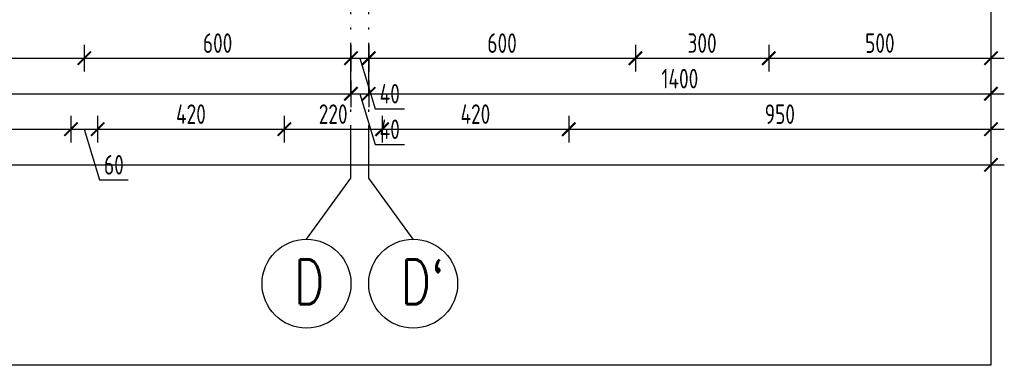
# Model space of a CAD drawing. Extents: x 153948 to 285449, y -89387 to -60195.
# Tile 21 of 101: x 253375 to 255590, y -89387 to -88608. Entities that reach past the tile are written whole.
import ezdxf

# ---------------------------------------------------------------- set-up
doc = ezdxf.new("R2010")
doc.units = 0
doc.header["$LTSCALE"] = 100
doc.header["$MEASUREMENT"] = 0
doc.header["$PDMODE"] = 1
doc.linetypes.add('ACAD_ISO10W100', pattern=[18.5, 12, -3, 0.5, -3])
doc.layers.get('0').update_dxf_attribs({"linetype": 'CONTINUOUS'})
doc.layers.get('DEFPOINTS').update_dxf_attribs({"linetype": 'CONTINUOUS'})
for name, color, linetype in [('OBRYS', 8, 'CONTINUOUS'), ('OSIE', 8, 'ACAD_ISO10W100'), ('TEXT1', 2, 'CONTINUOUS'), ('WYMIARY', 1, 'CONTINUOUS')]:
    doc.layers.add(name, color=color, linetype=linetype)
doc.styles.add('STYLE2', font='isocp.shx', dxfattribs={"width": 0.8})
doc.styles.add('TXT3', font='SIMPLEX.SHX', dxfattribs={"width": 0.75, "height": 40})
doc.dimstyles.new('KRESKI_100', dxfattribs={"dimscale": 20, "dimtxt": 2.2, "dimasz": 1.5, "dimexe": 1.5, "dimexo": 1.5, "dimgap": 0.6, "dimtad": 1, "dimdec": 1, "dimrnd": 0.5, "dimdsep": 46, "dimtxsty": 'STYLE2', "dimblk1": 'ARCHTICK', "dimblk2": 'ARCHTICK', "dimsah": 1, "dimcen": 2.5, "dimdle": 1.5, "dimclrd": 10, "dimclre": 10, "dimclrt": 15, "dimadec": 0, "dimazin": 0, "dimtfac": 1, "dimtdec": 1, "dimtmove": 1, "dimatfit": 3, "dimldrblk": 'ARCHTICK', "dimfxl": 1.5, "dimfxlon": 1, "dimtolj": 1, "dimtzin": 0, "dimarcsym": 0})

# ---------------------------------------------------------------- blocks, each defined once
blk = doc.blocks.new('_ARCHTICK')
at = {"color": 0, "linetype": 'ByBlock', "const_width": 0.15}
blk.add_lwpolyline([(-0.5, -0.5), (0.5, 0.5)], dxfattribs=at)
blk = doc.blocks.new('*D310')
at = {"layer": 'DEFPOINTS', "color": 0, "ltscale": 0.1, "transparency": 16777216}
for p in [(248692.9, -87989.2), (255560.4, -88489.2), (255560.4, -88935.2)]:
    blk.add_point(p, dxfattribs=at)
at = {"layer": 'WYMIARY', "color": 10, "lineweight": -2, "ltscale": 0.1, "transparency": 16777216}
for p, q in [((248692.9, -88905.2), (248692.9, -88965.2)), ((255560.4, -88905.2), (255560.4, -88965.2)), ((248662.9, -88935.2), (255590.4, -88935.2))]:
    blk.add_line(p, q, dxfattribs=at)
at = {"layer": 'WYMIARY', "color": 10, "lineweight": -2, "ltscale": 0.1, "transparency": 16777216, "xscale": 30, "yscale": 30, "zscale": 30, "rotation": 180}
blk.add_blockref('_ARCHTICK', (248692.9, -88935.2), dxfattribs=at)
at = {"layer": 'WYMIARY', "color": 10, "lineweight": -2, "ltscale": 0.1, "transparency": 16777216, "xscale": 30, "yscale": 30, "zscale": 30}
blk.add_blockref('_ARCHTICK', (255560.4, -88935.2), dxfattribs=at)
at = {"layer": 'WYMIARY', "color": 15, "ltscale": 0.1, "transparency": 16777216, "insert": (252126.7, -88901.2), "char_height": 44, "attachment_point": 5, "style": 'STYLE2'}
blk.add_mtext('\\A1;6867.5', dxfattribs=at)
blk = doc.blocks.new('*D314')
at = {"layer": 'DEFPOINTS', "color": 0, "ltscale": 0.1, "transparency": 16777216}
for p in [(252320.4, -88695.2), (254120.4, -88695.2), (254120.4, -88775.2)]:
    blk.add_point(p, dxfattribs=at)
at = {"layer": 'WYMIARY', "color": 10, "lineweight": -2, "ltscale": 0.1, "transparency": 16777216}
for p, q in [((252320.4, -88745.2), (252320.4, -88805.2)), ((254120.4, -88745.2), (254120.4, -88805.2)), ((252290.4, -88775.2), (254150.4, -88775.2))]:
    blk.add_line(p, q, dxfattribs=at)
at = {"layer": 'WYMIARY', "color": 10, "lineweight": -2, "ltscale": 0.1, "transparency": 16777216, "xscale": 30, "yscale": 30, "zscale": 30, "rotation": 180}
blk.add_blockref('_ARCHTICK', (252320.4, -88775.2), dxfattribs=at)
at = {"layer": 'WYMIARY', "color": 10, "lineweight": -2, "ltscale": 0.1, "transparency": 16777216, "xscale": 30, "yscale": 30, "zscale": 30}
blk.add_blockref('_ARCHTICK', (254120.4, -88775.2), dxfattribs=at)
at = {"layer": 'WYMIARY', "color": 15, "ltscale": 0.1, "transparency": 16777216, "insert": (253220.4, -88741.2), "char_height": 44, "attachment_point": 5, "style": 'STYLE2'}
blk.add_mtext('\\A1;1800', dxfattribs=at)
blk = doc.blocks.new('*D315')
at = {"layer": 'DEFPOINTS', "color": 0, "ltscale": 0.1, "transparency": 16777216}
for p in [(254120.4, -88695.2), (254160.4, -88695.2), (254160.4, -88775.2)]:
    blk.add_point(p, dxfattribs=at)
at = {"layer": 'WYMIARY', "color": 10, "lineweight": -2, "ltscale": 0.1, "transparency": 16777216}
for p, q in [((254120.4, -88745.2), (254120.4, -88805.2)), ((254160.4, -88745.2), (254160.4, -88805.2)), ((254090.4, -88775.2), (254190.4, -88775.2)), ((254140.4, -88775.2), (254174.6, -88889.2)), ((254174.6, -88889.2), (254240.9, -88889.2))]:
    blk.add_line(p, q, dxfattribs=at)
at = {"layer": 'WYMIARY', "color": 10, "lineweight": -2, "ltscale": 0.1, "transparency": 16777216, "xscale": 30, "yscale": 30, "zscale": 30, "rotation": 180}
blk.add_blockref('_ARCHTICK', (254120.4, -88775.2), dxfattribs=at)
at = {"layer": 'WYMIARY', "color": 10, "lineweight": -2, "ltscale": 0.1, "transparency": 16777216, "xscale": 30, "yscale": 30, "zscale": 30}
blk.add_blockref('_ARCHTICK', (254160.4, -88775.2), dxfattribs=at)
at = {"layer": 'WYMIARY', "color": 15, "ltscale": 0.1, "transparency": 16777216, "insert": (254207.7, -88855.2), "char_height": 44, "attachment_point": 5, "style": 'STYLE2'}
blk.add_mtext('\\A1;40', dxfattribs=at)
blk = doc.blocks.new('*D316')
at = {"layer": 'DEFPOINTS', "color": 0, "ltscale": 0.1, "transparency": 16777216}
for p in [(254160.4, -88695.2), (255560.4, -88695.2), (255560.4, -88775.2)]:
    blk.add_point(p, dxfattribs=at)
at = {"layer": 'WYMIARY', "color": 10, "lineweight": -2, "ltscale": 0.1, "transparency": 16777216}
for p, q in [((254160.4, -88745.2), (254160.4, -88805.2)), ((255560.4, -88745.2), (255560.4, -88805.2)), ((254130.4, -88775.2), (255590.4, -88775.2))]:
    blk.add_line(p, q, dxfattribs=at)
at = {"layer": 'WYMIARY', "color": 10, "lineweight": -2, "ltscale": 0.1, "transparency": 16777216, "xscale": 30, "yscale": 30, "zscale": 30, "rotation": 180}
blk.add_blockref('_ARCHTICK', (254160.4, -88775.2), dxfattribs=at)
at = {"layer": 'WYMIARY', "color": 10, "lineweight": -2, "ltscale": 0.1, "transparency": 16777216, "xscale": 30, "yscale": 30, "zscale": 30}
blk.add_blockref('_ARCHTICK', (255560.4, -88775.2), dxfattribs=at)
at = {"layer": 'WYMIARY', "color": 15, "ltscale": 0.1, "transparency": 16777216, "insert": (254860.4, -88741.2), "char_height": 44, "attachment_point": 5, "style": 'STYLE2'}
blk.add_mtext('\\A1;1400', dxfattribs=at)
blk = doc.blocks.new('*D326')
at = {"layer": 'DEFPOINTS', "color": 0, "ltscale": 0.1, "transparency": 16777216}
for p in [(252920.4, -88615.2), (253520.4, -88615.2), (253520.4, -88695.2)]:
    blk.add_point(p, dxfattribs=at)
at = {"layer": 'WYMIARY', "color": 10, "lineweight": -2, "ltscale": 0.1, "transparency": 16777216}
for p, q in [((252920.4, -88665.2), (252920.4, -88725.2)), ((253520.4, -88665.2), (253520.4, -88725.2)), ((252890.4, -88695.2), (253550.4, -88695.2))]:
    blk.add_line(p, q, dxfattribs=at)
at = {"layer": 'WYMIARY', "color": 10, "lineweight": -2, "ltscale": 0.1, "transparency": 16777216, "xscale": 30, "yscale": 30, "zscale": 30, "rotation": 180}
blk.add_blockref('_ARCHTICK', (252920.4, -88695.2), dxfattribs=at)
at = {"layer": 'WYMIARY', "color": 10, "lineweight": -2, "ltscale": 0.1, "transparency": 16777216, "xscale": 30, "yscale": 30, "zscale": 30}
blk.add_blockref('_ARCHTICK', (253520.4, -88695.2), dxfattribs=at)
at = {"layer": 'WYMIARY', "color": 15, "ltscale": 0.1, "transparency": 16777216, "insert": (253220.4, -88661.2), "char_height": 44, "attachment_point": 5, "style": 'STYLE2'}
blk.add_mtext('\\A1;600', dxfattribs=at)
blk = doc.blocks.new('*D327')
at = {"layer": 'DEFPOINTS', "color": 0, "ltscale": 0.1, "transparency": 16777216}
for p in [(253520.4, -88242.9), (254120.4, -88615.2), (254120.4, -88695.2)]:
    blk.add_point(p, dxfattribs=at)
at = {"layer": 'WYMIARY', "color": 10, "lineweight": -2, "ltscale": 0.1, "transparency": 16777216}
for p, q in [((253520.4, -88665.2), (253520.4, -88725.2)), ((254120.4, -88665.2), (254120.4, -88725.2)), ((253490.4, -88695.2), (254150.4, -88695.2))]:
    blk.add_line(p, q, dxfattribs=at)
at = {"layer": 'WYMIARY', "color": 10, "lineweight": -2, "ltscale": 0.1, "transparency": 16777216, "xscale": 30, "yscale": 30, "zscale": 30, "rotation": 180}
blk.add_blockref('_ARCHTICK', (253520.4, -88695.2), dxfattribs=at)
at = {"layer": 'WYMIARY', "color": 10, "lineweight": -2, "ltscale": 0.1, "transparency": 16777216, "xscale": 30, "yscale": 30, "zscale": 30}
blk.add_blockref('_ARCHTICK', (254120.4, -88695.2), dxfattribs=at)
at = {"layer": 'WYMIARY', "color": 15, "ltscale": 0.1, "transparency": 16777216, "insert": (253820.4, -88661.2), "char_height": 44, "attachment_point": 5, "style": 'STYLE2'}
blk.add_mtext('\\A1;600', dxfattribs=at)
blk = doc.blocks.new('*D328')
at = {"layer": 'DEFPOINTS', "color": 0, "ltscale": 0.1, "transparency": 16777216}
for p in [(254120.4, -88615.2), (254160.4, -88615.2), (254160.4, -88695.2)]:
    blk.add_point(p, dxfattribs=at)
at = {"layer": 'WYMIARY', "color": 10, "lineweight": -2, "ltscale": 0.1, "transparency": 16777216}
for p, q in [((254120.4, -88665.2), (254120.4, -88725.2)), ((254160.4, -88665.2), (254160.4, -88725.2)), ((254090.4, -88695.2), (254190.4, -88695.2)), ((254140.4, -88695.2), (254174.6, -88809.2)), ((254174.6, -88809.2), (254240.9, -88809.2))]:
    blk.add_line(p, q, dxfattribs=at)
at = {"layer": 'WYMIARY', "color": 10, "lineweight": -2, "ltscale": 0.1, "transparency": 16777216, "xscale": 30, "yscale": 30, "zscale": 30, "rotation": 180}
blk.add_blockref('_ARCHTICK', (254120.4, -88695.2), dxfattribs=at)
at = {"layer": 'WYMIARY', "color": 10, "lineweight": -2, "ltscale": 0.1, "transparency": 16777216, "xscale": 30, "yscale": 30, "zscale": 30}
blk.add_blockref('_ARCHTICK', (254160.4, -88695.2), dxfattribs=at)
at = {"layer": 'WYMIARY', "color": 15, "ltscale": 0.1, "transparency": 16777216, "insert": (254207.7, -88775.2), "char_height": 44, "attachment_point": 5, "style": 'STYLE2'}
blk.add_mtext('\\A1;40', dxfattribs=at)
blk = doc.blocks.new('*D329')
at = {"layer": 'DEFPOINTS', "color": 0, "ltscale": 0.1, "transparency": 16777216}
for p in [(254160.4, -88615.2), (254760.4, -88615.2), (254760.4, -88695.2)]:
    blk.add_point(p, dxfattribs=at)
at = {"layer": 'WYMIARY', "color": 10, "lineweight": -2, "ltscale": 0.1, "transparency": 16777216}
for p, q in [((254160.4, -88665.2), (254160.4, -88725.2)), ((254760.4, -88665.2), (254760.4, -88725.2)), ((254130.4, -88695.2), (254790.4, -88695.2))]:
    blk.add_line(p, q, dxfattribs=at)
at = {"layer": 'WYMIARY', "color": 10, "lineweight": -2, "ltscale": 0.1, "transparency": 16777216, "xscale": 30, "yscale": 30, "zscale": 30, "rotation": 180}
blk.add_blockref('_ARCHTICK', (254160.4, -88695.2), dxfattribs=at)
at = {"layer": 'WYMIARY', "color": 10, "lineweight": -2, "ltscale": 0.1, "transparency": 16777216, "xscale": 30, "yscale": 30, "zscale": 30}
blk.add_blockref('_ARCHTICK', (254760.4, -88695.2), dxfattribs=at)
at = {"layer": 'WYMIARY', "color": 15, "ltscale": 0.1, "transparency": 16777216, "insert": (254460.4, -88661.2), "char_height": 44, "attachment_point": 5, "style": 'STYLE2'}
blk.add_mtext('\\A1;600', dxfattribs=at)
blk = doc.blocks.new('*D330')
at = {"layer": 'DEFPOINTS', "color": 0, "ltscale": 0.1, "transparency": 16777216}
for p in [(254760.4, -88615.2), (255060.4, -88615.2), (255060.4, -88695.2)]:
    blk.add_point(p, dxfattribs=at)
at = {"layer": 'WYMIARY', "color": 10, "lineweight": -2, "ltscale": 0.1, "transparency": 16777216}
for p, q in [((254760.4, -88665.2), (254760.4, -88725.2)), ((255060.4, -88665.2), (255060.4, -88725.2)), ((254730.4, -88695.2), (255090.4, -88695.2))]:
    blk.add_line(p, q, dxfattribs=at)
at = {"layer": 'WYMIARY', "color": 10, "lineweight": -2, "ltscale": 0.1, "transparency": 16777216, "xscale": 30, "yscale": 30, "zscale": 30, "rotation": 180}
blk.add_blockref('_ARCHTICK', (254760.4, -88695.2), dxfattribs=at)
at = {"layer": 'WYMIARY', "color": 10, "lineweight": -2, "ltscale": 0.1, "transparency": 16777216, "xscale": 30, "yscale": 30, "zscale": 30}
blk.add_blockref('_ARCHTICK', (255060.4, -88695.2), dxfattribs=at)
at = {"layer": 'WYMIARY', "color": 15, "ltscale": 0.1, "transparency": 16777216, "insert": (254910.4, -88661.2), "char_height": 44, "attachment_point": 5, "style": 'STYLE2'}
blk.add_mtext('\\A1;300', dxfattribs=at)
blk = doc.blocks.new('*D331')
at = {"layer": 'DEFPOINTS', "color": 0, "ltscale": 0.1, "transparency": 16777216}
for p in [(255060.4, -88242.9), (255560.4, -88404.2), (255560.4, -88695.2)]:
    blk.add_point(p, dxfattribs=at)
at = {"layer": 'WYMIARY', "color": 10, "lineweight": -2, "ltscale": 0.1, "transparency": 16777216}
for p, q in [((255060.4, -88665.2), (255060.4, -88725.2)), ((255560.4, -88665.2), (255560.4, -88725.2)), ((255030.4, -88695.2), (255590.4, -88695.2))]:
    blk.add_line(p, q, dxfattribs=at)
at = {"layer": 'WYMIARY', "color": 10, "lineweight": -2, "ltscale": 0.1, "transparency": 16777216, "xscale": 30, "yscale": 30, "zscale": 30, "rotation": 180}
blk.add_blockref('_ARCHTICK', (255060.4, -88695.2), dxfattribs=at)
at = {"layer": 'WYMIARY', "color": 10, "lineweight": -2, "ltscale": 0.1, "transparency": 16777216, "xscale": 30, "yscale": 30, "zscale": 30}
blk.add_blockref('_ARCHTICK', (255560.4, -88695.2), dxfattribs=at)
at = {"layer": 'WYMIARY', "color": 15, "ltscale": 0.1, "transparency": 16777216, "insert": (255310.4, -88661.2), "char_height": 44, "attachment_point": 5, "style": 'STYLE2'}
blk.add_mtext('\\A1;500', dxfattribs=at)
blk = doc.blocks.new('*D345')
at = {"layer": 'DEFPOINTS', "color": 0, "ltscale": 0.1, "transparency": 16777216}
for p in [(253070.4, -88775.2), (253490.4, -88775.2), (253490.4, -88855.2)]:
    blk.add_point(p, dxfattribs=at)
at = {"layer": 'WYMIARY', "color": 10, "lineweight": -2, "ltscale": 0.1, "transparency": 16777216}
for p, q in [((253070.4, -88825.2), (253070.4, -88885.2)), ((253490.4, -88825.2), (253490.4, -88885.2)), ((253040.4, -88855.2), (253520.4, -88855.2))]:
    blk.add_line(p, q, dxfattribs=at)
at = {"layer": 'WYMIARY', "color": 10, "lineweight": -2, "ltscale": 0.1, "transparency": 16777216, "xscale": 30, "yscale": 30, "zscale": 30, "rotation": 180}
blk.add_blockref('_ARCHTICK', (253070.4, -88855.2), dxfattribs=at)
at = {"layer": 'WYMIARY', "color": 10, "lineweight": -2, "ltscale": 0.1, "transparency": 16777216, "xscale": 30, "yscale": 30, "zscale": 30}
blk.add_blockref('_ARCHTICK', (253490.4, -88855.2), dxfattribs=at)
at = {"layer": 'WYMIARY', "color": 15, "ltscale": 0.1, "transparency": 16777216, "insert": (253280.4, -88821.1), "char_height": 44, "attachment_point": 5, "style": 'STYLE2'}
blk.add_mtext('\\A1;420', dxfattribs=at)
blk = doc.blocks.new('*D346')
at = {"layer": 'DEFPOINTS', "color": 0, "ltscale": 0.1, "transparency": 16777216}
for p in [(253490.4, -88775.2), (253550.4, -88775.2), (253550.4, -88855.2)]:
    blk.add_point(p, dxfattribs=at)
at = {"layer": 'WYMIARY', "color": 10, "lineweight": -2, "ltscale": 0.1, "transparency": 16777216}
for p, q in [((253490.4, -88825.2), (253490.4, -88885.2)), ((253550.4, -88825.2), (253550.4, -88885.2)), ((253460.4, -88855.2), (253580.4, -88855.2)), ((253520.4, -88855.2), (253554.6, -88969.2)), ((253554.6, -88969.2), (253619.5, -88969.2))]:
    blk.add_line(p, q, dxfattribs=at)
at = {"layer": 'WYMIARY', "color": 10, "lineweight": -2, "ltscale": 0.1, "transparency": 16777216, "xscale": 30, "yscale": 30, "zscale": 30, "rotation": 180}
blk.add_blockref('_ARCHTICK', (253490.4, -88855.2), dxfattribs=at)
at = {"layer": 'WYMIARY', "color": 10, "lineweight": -2, "ltscale": 0.1, "transparency": 16777216, "xscale": 30, "yscale": 30, "zscale": 30}
blk.add_blockref('_ARCHTICK', (253550.4, -88855.2), dxfattribs=at)
at = {"layer": 'WYMIARY', "color": 15, "ltscale": 0.1, "transparency": 16777216, "insert": (253587, -88935.2), "char_height": 44, "attachment_point": 5, "style": 'STYLE2'}
blk.add_mtext('\\A1;60', dxfattribs=at)
blk = doc.blocks.new('*D347')
at = {"layer": 'DEFPOINTS', "color": 0, "ltscale": 0.1, "transparency": 16777216}
for p in [(253550.4, -88775.2), (253970.4, -88775.2), (253970.4, -88855.2)]:
    blk.add_point(p, dxfattribs=at)
at = {"layer": 'WYMIARY', "color": 10, "lineweight": -2, "ltscale": 0.1, "transparency": 16777216}
for p, q in [((253550.4, -88825.2), (253550.4, -88885.2)), ((253970.4, -88825.2), (253970.4, -88885.2)), ((253520.4, -88855.2), (254000.4, -88855.2))]:
    blk.add_line(p, q, dxfattribs=at)
at = {"layer": 'WYMIARY', "color": 10, "lineweight": -2, "ltscale": 0.1, "transparency": 16777216, "xscale": 30, "yscale": 30, "zscale": 30, "rotation": 180}
blk.add_blockref('_ARCHTICK', (253550.4, -88855.2), dxfattribs=at)
at = {"layer": 'WYMIARY', "color": 10, "lineweight": -2, "ltscale": 0.1, "transparency": 16777216, "xscale": 30, "yscale": 30, "zscale": 30}
blk.add_blockref('_ARCHTICK', (253970.4, -88855.2), dxfattribs=at)
at = {"layer": 'WYMIARY', "color": 15, "ltscale": 0.1, "transparency": 16777216, "insert": (253760.4, -88821.1), "char_height": 44, "attachment_point": 5, "style": 'STYLE2'}
blk.add_mtext('\\A1;420', dxfattribs=at)
blk = doc.blocks.new('*D348')
at = {"layer": 'DEFPOINTS', "color": 0, "ltscale": 0.1, "transparency": 16777216}
for p in [(253970.4, -88775.2), (254190.4, -88775.2), (254190.4, -88855.2)]:
    blk.add_point(p, dxfattribs=at)
at = {"layer": 'WYMIARY', "color": 10, "lineweight": -2, "ltscale": 0.1, "transparency": 16777216}
for p, q in [((253970.4, -88825.2), (253970.4, -88885.2)), ((254190.4, -88825.2), (254190.4, -88885.2)), ((253940.4, -88855.2), (254220.4, -88855.2))]:
    blk.add_line(p, q, dxfattribs=at)
at = {"layer": 'WYMIARY', "color": 10, "lineweight": -2, "ltscale": 0.1, "transparency": 16777216, "xscale": 30, "yscale": 30, "zscale": 30, "rotation": 180}
blk.add_blockref('_ARCHTICK', (253970.4, -88855.2), dxfattribs=at)
at = {"layer": 'WYMIARY', "color": 10, "lineweight": -2, "ltscale": 0.1, "transparency": 16777216, "xscale": 30, "yscale": 30, "zscale": 30}
blk.add_blockref('_ARCHTICK', (254190.4, -88855.2), dxfattribs=at)
at = {"layer": 'WYMIARY', "color": 15, "ltscale": 0.1, "transparency": 16777216, "insert": (254080.4, -88821.1), "char_height": 44, "attachment_point": 5, "style": 'STYLE2'}
blk.add_mtext('\\A1;220', dxfattribs=at)
blk = doc.blocks.new('*D349')
at = {"layer": 'DEFPOINTS', "color": 0, "ltscale": 0.1, "transparency": 16777216}
for p in [(254190.4, -88775.2), (254610.4, -88775.2), (254610.4, -88855.2)]:
    blk.add_point(p, dxfattribs=at)
at = {"layer": 'WYMIARY', "color": 10, "lineweight": -2, "ltscale": 0.1, "transparency": 16777216}
for p, q in [((254190.4, -88825.2), (254190.4, -88885.2)), ((254610.4, -88825.2), (254610.4, -88885.2)), ((254160.4, -88855.2), (254640.4, -88855.2))]:
    blk.add_line(p, q, dxfattribs=at)
at = {"layer": 'WYMIARY', "color": 10, "lineweight": -2, "ltscale": 0.1, "transparency": 16777216, "xscale": 30, "yscale": 30, "zscale": 30, "rotation": 180}
blk.add_blockref('_ARCHTICK', (254190.4, -88855.2), dxfattribs=at)
at = {"layer": 'WYMIARY', "color": 10, "lineweight": -2, "ltscale": 0.1, "transparency": 16777216, "xscale": 30, "yscale": 30, "zscale": 30}
blk.add_blockref('_ARCHTICK', (254610.4, -88855.2), dxfattribs=at)
at = {"layer": 'WYMIARY', "color": 15, "ltscale": 0.1, "transparency": 16777216, "insert": (254400.4, -88821.1), "char_height": 44, "attachment_point": 5, "style": 'STYLE2'}
blk.add_mtext('\\A1;420', dxfattribs=at)
blk = doc.blocks.new('*D350')
at = {"layer": 'DEFPOINTS', "color": 0, "ltscale": 0.1, "transparency": 16777216}
for p in [(255560.4, -88649.2), (254610.4, -88775.2), (255560.4, -88855.2)]:
    blk.add_point(p, dxfattribs=at)
at = {"layer": 'WYMIARY', "color": 10, "lineweight": -2, "ltscale": 0.1, "transparency": 16777216}
for p, q in [((254610.4, -88825.2), (254610.4, -88885.2)), ((255560.4, -88825.2), (255560.4, -88885.2)), ((254580.4, -88855.2), (255590.4, -88855.2))]:
    blk.add_line(p, q, dxfattribs=at)
at = {"layer": 'WYMIARY', "color": 10, "lineweight": -2, "ltscale": 0.1, "transparency": 16777216, "xscale": 30, "yscale": 30, "zscale": 30, "rotation": 180}
blk.add_blockref('_ARCHTICK', (254610.4, -88855.2), dxfattribs=at)
at = {"layer": 'WYMIARY', "color": 10, "lineweight": -2, "ltscale": 0.1, "transparency": 16777216, "xscale": 30, "yscale": 30, "zscale": 30}
blk.add_blockref('_ARCHTICK', (255560.4, -88855.2), dxfattribs=at)
at = {"layer": 'WYMIARY', "color": 15, "ltscale": 0.1, "transparency": 16777216, "insert": (255085.4, -88821.2), "char_height": 44, "attachment_point": 5, "style": 'STYLE2'}
blk.add_mtext('\\A1;950', dxfattribs=at)

msp = doc.modelspace()

# ---------------------------------------------------------------- linework, layer by layer
at = {"layer": 'OBRYS', "ltscale": 0.5}
msp.add_lwpolyline([(247093.47, -87152.09), (255560.4, -87152.09), (255560.4, -89386.83), (247093.47, -89386.83)], close=True, dxfattribs=at)
at = {"layer": 'OSIE', "ltscale": 0.1}
for p, q in [((254120.4, -88965.66), (254120.4, -87152.09)), ((254160.4, -88965.66), (254160.4, -87152.09))]:
    msp.add_line(p, q, dxfattribs=at)
at = {"layer": 'TEXT1'}
for p, q in [((254020.4, -89103.03), (254120.4, -88965.66)), ((254260.4, -89103.03), (254160.4, -88965.66))]:
    msp.add_line(p, q, dxfattribs=at)
for centre in [(254020.4, -89203.03), (254260.4, -89203.03)]:
    msp.add_circle(centre, 100, dxfattribs=at)

# ---------------------------------------------------------------- texts
at = {"layer": 'TEXT1', "style": 'TXT3', "width": 0.75}
for s, p in [('D`', (254232.56, -89248.75)), ('D', (253992.56, -89248.75))]:
    msp.add_text(s, height=100, dxfattribs=at).set_placement(p)

# ---------------------------------------------------------------- dimensions: what is measured, and where the dimension line sits
at = {"layer": 'WYMIARY', "ltscale": 0.1}
for base, p1, p2, picture, middle in [((255560.4, -88935.15), (248692.9, -87989.16), (255560.4, -88489.16), '*D310', (252126.65, -88901.15)), ((254120.4, -88695.15), (253520.4, -88242.89), (254120.4, -88615.15), '*D327', (253820.4, -88661.15)), ((255560.4, -88695.15), (255060.4, -88242.89), (255560.4, -88404.16), '*D331', (255310.4, -88661.15)), ((253520.4, -88695.15), (252920.4, -88615.15), (253520.4, -88615.15), '*D326', (253220.4, -88661.15)), ((254160.4, -88695.15), (254120.4, -88615.15), (254160.4, -88615.15), '*D328', (254186.6, -88775.15)), ((254760.4, -88695.15), (254160.4, -88615.15), (254760.4, -88615.15), '*D329', (254460.4, -88661.15)), ((255060.4, -88695.15), (254760.4, -88615.15), (255060.4, -88615.15), '*D330', (254910.4, -88661.15)), ((255560.4, -88855.15), (254610.4, -88775.15), (255560.4, -88649.16), '*D350', (255085.4, -88821.15)), ((254120.4, -88775.15), (252320.4, -88695.15), (254120.4, -88695.15), '*D314', (253220.4, -88741.15)), ((254160.4, -88775.15), (254120.4, -88695.15), (254160.4, -88695.15), '*D315', (254186.6, -88855.15)), ((255560.4, -88775.15), (254160.4, -88695.15), (255560.4, -88695.15), '*D316', (254860.4, -88741.15)), ((253490.4, -88855.15), (253070.4, -88775.15), (253490.4, -88775.15), '*D345', (253280.4, -88821.15)), ((253550.4, -88855.15), (253490.4, -88775.15), (253550.4, -88775.15), '*D346', (253566.6, -88935.15)), ((253970.4, -88855.15), (253550.4, -88775.15), (253970.4, -88775.15), '*D347', (253760.4, -88821.15)), ((254190.4, -88855.15), (253970.4, -88775.15), (254190.4, -88775.15), '*D348', (254080.4, -88821.15)), ((254610.4, -88855.15), (254190.4, -88775.15), (254610.4, -88775.15), '*D349', (254400.4, -88821.15))]:
    dim = msp.add_linear_dim(base=base, p1=p1, p2=p2, dimstyle='KRESKI_100', dxfattribs=at)
    dim.commit()
    dim.dimension.update_dxf_attribs({"geometry": picture, "text_midpoint": middle})

doc.saveas('drawing.dxf')
